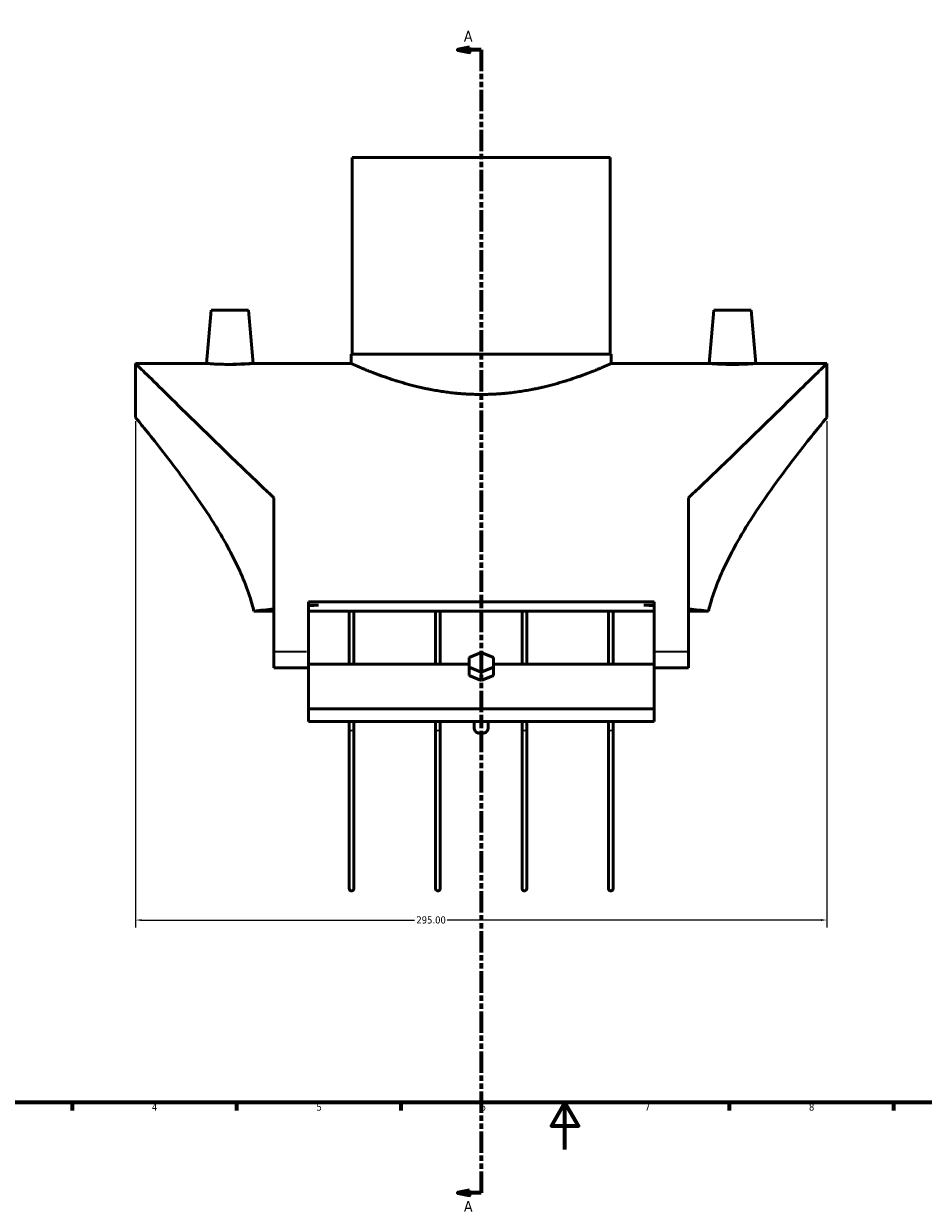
# Model space of a CAD drawing. Header units: millimetres. Extents: x -194 to 1341, y -313 to 884.
# Tile 3 of 6: x 190 to 573, y -25 to 480. Entities that reach past the tile are written whole.
import ezdxf

# ---------------------------------------------------------------- set-up
doc = ezdxf.new("R2010")
doc.units = ezdxf.units.MM
doc.linetypes.add('DOUBLE_DASH_CHAIN', pattern=[1.2403, 0.6614, -0.0827, 0.1654, -0.0827, 0.1654, -0.0827])
for name, color, linetype, lineweight in [('Border (ANSI)', 7, 'Continuous', 70), ('Dimension (ANSI)', 7, 'Continuous', 25), ('Section Line (ANSI)', 7, 'DOUBLE_DASH_CHAIN', 70), ('Visible (ANSI)', 7, 'Continuous', 50), ('Visible Narrow (ANSI)', 7, 'Continuous', 35)]:
    doc.layers.add(name, color=color, linetype=linetype, lineweight=lineweight)
doc.styles.add('Label Text (ANSI)', font='tahoma.ttf')
doc.styles.add('Note Text (ANSI)', font='tahoma.ttf')
doc.dimstyles.new('Default - mm (ANSI)', dxfattribs={"dimtxt": 3.04800009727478, "dimasz": 2.5, "dimexe": 3.175, "dimexo": 1.6002, "dimgap": 0.7999999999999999, "dimtad": 0, "dimtoh": 1, "dimrnd": 1e-08, "dimzin": 4, "dimdsep": 46, "dimtxsty": 'Note Text (ANSI)', "dimcen": 0.09, "dimdle": 10, "dimclrd": 256, "dimclre": 256, "dimclrt": 256, "dimadec": 1, "dimazin": 1, "dimtfac": 1, "dimtofl": 0, "dimtmove": 0, "dimatfit": 3, "dimfxl": 1, "dimtolj": 1, "dimtzin": 4, "dimlwd": -1, "dimlwe": -1, "dimarcsym": 0})

# ---------------------------------------------------------------- blocks, each defined once
blk = doc.blocks.new('Borders Default Border')
at = {"layer": 'Border (ANSI)'}
for p, q in [((210.2499961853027, 20), (210.2499961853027, 16.55200004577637)), ((280.3333282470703, 20), (280.3333282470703, 16.55200004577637)), ((350.4166793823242, 20), (350.4166793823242, 16.55200004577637)), ((490.5833435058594, 20), (490.5833435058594, 16.55200004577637)), ((560.6666564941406, 20), (560.6666564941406, 16.55200004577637))]:
    blk.add_line(p, q, dxfattribs=at)
at = {"layer": 'Border (ANSI)', "flags": 128}
for points in [[(20, 20), (20, 574.0000152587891), (820.9999847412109, 574.0000152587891), (820.9999847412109, 20), (20, 20)], [(420.4999923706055, 0), (420.4999923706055, 20), (414.7264862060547, 10), (426.2734985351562, 10), (420.4999923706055, 20)]]:
    blk.add_lwpolyline(points, dxfattribs=at)
at = {"layer": 'Border (ANSI)', "char_height": 3.048000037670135, "attachment_point": 7, "style": 'Note Text (ANSI)'}
for s, insert in [('4', (244.2285165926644, 16.55199996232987)), ('5', (314.4825383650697, 16.48777954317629)), ('6', (384.485404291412, 16.48777954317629)), ('7', (454.5979985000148, 16.55199996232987)), ('8', (524.6301253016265, 16.48283951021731))]:
    blk.add_mtext(s, dxfattribs=dict(at, insert=insert))
blk = doc.blocks.new('2dTransSection0')
at = {"layer": 'Section Line (ANSI)', "linetype": 'Continuous'}
for p, q in [((379.7593158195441, 470.3165569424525), (374.7593158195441, 469.3165569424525)), ((379.7593158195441, 468.3165569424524), (379.7593158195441, 470.3165569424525)), ((379.7593158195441, 469.3165569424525), (374.7593158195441, 469.3165569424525)), ((374.7593158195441, 469.3165569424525), (379.7593158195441, 468.3165569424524)), ((384.7593158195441, 469.3165569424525), (379.7593158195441, 469.3165569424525)), ((384.7593158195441, 469.3165569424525), (384.7593158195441, 460.3161434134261)), ((384.7593158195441, -9.49502187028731), (384.7593158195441, -18.49543539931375)), ((379.7593158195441, -17.49543539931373), (374.7593158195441, -18.49543539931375)), ((379.7593158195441, -18.49543539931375), (374.7593158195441, -18.49543539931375)), ((374.7593158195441, -18.49543539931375), (379.7593158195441, -19.49543539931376)), ((379.7593158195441, -19.49543539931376), (379.7593158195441, -17.49543539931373)), ((384.7593158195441, -18.49543539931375), (379.7593158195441, -18.49543539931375))]:
    blk.add_line(p, q, dxfattribs=at)
at = {"layer": 'Section Line (ANSI)', "linetype": 'DOUBLE_DASH_CHAIN', "ltscale": 13.78732013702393}
blk.add_line((384.7593158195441, 469.3165569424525), (384.7593158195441, -18.49543539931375), dxfattribs=at)
at = {"layer": 'Section Line (ANSI)', "linetype": 'Continuous', "flags": 128}
for points in [[(379.7593158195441, 470.3165501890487), (374.7593158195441, 469.3165654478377), (379.7593158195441, 468.3165616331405), (379.7593158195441, 470.3165501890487)], [(379.7593158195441, -17.4954348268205), (374.7593158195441, -18.49543864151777), (379.7593158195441, -19.49544245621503), (379.7593158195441, -17.4954348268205)]]:
    blk.add_lwpolyline(points, dxfattribs=at)
at = {"layer": 'Section Line (ANSI)'}
for points in [[(379.7593158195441, 470.3165501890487), (374.7593158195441, 469.3165654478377), (379.7593158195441, 468.3165616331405), (379.7593158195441, 470.3165501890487)], [(379.7593158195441, -17.4954348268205), (374.7593158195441, -18.49543864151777), (379.7593158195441, -19.49544245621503), (379.7593158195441, -17.4954348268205)]]:
    blk.add_solid(points, dxfattribs=at)
at = {"layer": 'Section Line (ANSI)', "char_height": 4.571999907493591, "attachment_point": 7, "style": 'Label Text (ANSI)'}
for insert in [(377.3990599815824, 472.8165569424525), (377.3990599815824, -26.56743530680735)]:
    blk.add_mtext('A', dxfattribs=dict(at, insert=insert))
blk = doc.blocks.new('*D10')
at = {"layer": 'Defpoints', "color": 0, "transparency": 16777216}
for p in [(237.2593158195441, 312.3329114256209), (532.2593158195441, 312.3329114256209), (237.2593158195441, 97.88291142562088)]:
    blk.add_point(p, dxfattribs=at)
at = {"layer": 'Dimension (ANSI)', "transparency": 16777216}
for p, q in [((237.2593158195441, 310.7327114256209), (237.2593158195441, 94.70791142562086)), ((532.2593158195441, 310.7327114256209), (532.2593158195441, 94.70791142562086)), ((239.7593158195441, 97.88291142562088), (356.2998583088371, 97.88291142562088)), ((529.7593158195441, 97.88291142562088), (370.2187733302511, 97.88291142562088))]:
    blk.add_line(p, q, dxfattribs=at)
for points in [[(239.7593158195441, 98.29957809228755), (239.7593158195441, 97.4662447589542), (237.2593158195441, 97.88291142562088)], [(529.7593158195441, 98.29957809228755), (529.7593158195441, 97.4662447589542), (532.2593158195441, 97.88291142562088)]]:
    blk.add_solid(points, dxfattribs=at)
at = {"layer": 'Dimension (ANSI)', "transparency": 16777216, "insert": (357.0998583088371, 99.47036881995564), "char_height": 3.04800009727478, "attachment_point": 1, "style": 'Note Text (ANSI)'}
blk.add_mtext('\\A1;295.00', dxfattribs=at)

msp = doc.modelspace()

# ---------------------------------------------------------------- linework, layer by layer
at = {"layer": 'Visible (ANSI)'}
for p, q in [((329.7593158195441, 423.3329114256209), (439.7593158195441, 423.3329114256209)), ((329.7593158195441, 423.3329114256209), (329.7593158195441, 339.3329114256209)), ((439.7593158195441, 423.3329114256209), (439.7593158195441, 339.3329114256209)), ((269.4865885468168, 358.1829114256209), (267.4962214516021, 335.4329114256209)), ((285.4865885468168, 358.1829114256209), (269.4865885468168, 358.1829114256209)), ((285.4865885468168, 358.1829114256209), (287.4769556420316, 335.4329114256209)), ((484.0320430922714, 358.1829114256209), (482.0416759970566, 335.4329114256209)), ((484.0320430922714, 358.1829114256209), (500.0320430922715, 358.1829114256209)), ((500.0320430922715, 358.1829114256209), (502.0224101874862, 335.4329114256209)), ((329.2593158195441, 339.3329114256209), (440.2593158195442, 339.3329114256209)), ((329.2593158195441, 339.3329114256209), (329.2593158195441, 335.4329114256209)), ((440.2593158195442, 339.3329114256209), (440.2593158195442, 335.4329114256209)), ((237.2593158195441, 312.3329114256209), (237.2593158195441, 335.4329114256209)), ((237.2593158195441, 335.4329114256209), (267.4962214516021, 335.4329114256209)), ((287.4769556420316, 335.4329114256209), (329.2593158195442, 335.4329114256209)), ((440.2593158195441, 335.4329114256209), (482.0416759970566, 335.4329114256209)), ((502.0224101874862, 335.4329114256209), (532.2593158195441, 335.4329114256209)), ((532.2593158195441, 312.3329114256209), (532.2593158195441, 335.4329114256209)), ((296.2593158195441, 278.1317681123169), (296.2593158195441, 212.3329114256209)), ((473.2593158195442, 212.3329114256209), (473.2593158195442, 278.1317681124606)), ((311.0093158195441, 233.7090020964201), (311.0093158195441, 212.3329114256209)), ((311.0093158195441, 233.70900209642), (458.5093158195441, 233.70900209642)), ((458.5093158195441, 212.3329114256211), (458.5093158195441, 233.70900209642)), ((296.2593158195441, 229.6977291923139), (287.7911329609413, 229.6977291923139)), ((315.2790923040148, 232.3050565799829), (311.0093158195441, 232.3050565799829)), ((458.5093158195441, 229.6977291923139), (311.0093158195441, 229.6977291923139)), ((328.4468158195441, 229.6977291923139), (328.4468158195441, 207.1589815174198)), ((330.4468158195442, 207.1589815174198), (330.4468158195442, 229.6977291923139)), ((365.3218158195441, 229.6977291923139), (365.3218158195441, 207.1589815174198)), ((367.3218158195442, 207.1589815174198), (367.3218158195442, 229.6977291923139)), ((402.1968158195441, 229.6977291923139), (402.1968158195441, 207.1589815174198)), ((404.1968158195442, 207.1589815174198), (404.1968158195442, 229.6977291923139)), ((439.0718158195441, 229.6977291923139), (439.0718158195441, 207.1589815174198)), ((441.0718158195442, 207.1589815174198), (441.0718158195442, 229.6977291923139)), ((458.5093158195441, 232.3050565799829), (454.2395393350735, 232.3050565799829)), ((481.727498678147, 229.6977291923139), (473.2593158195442, 229.6977291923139)), ((296.2593158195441, 212.3329114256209), (296.2593158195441, 205.5359690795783)), ((311.0093158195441, 212.3329114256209), (311.0093158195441, 205.597504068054)), ((384.7593158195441, 212.1253812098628), (379.5631633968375, 210.0040608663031)), ((379.5631633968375, 210.0040608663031), (379.5631633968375, 205.7614201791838)), ((389.9554682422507, 210.0040608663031), (384.7593158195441, 212.1253812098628)), ((389.9554682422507, 205.7614201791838), (389.9554682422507, 210.0040608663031)), ((458.5093158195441, 205.597504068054), (458.5093158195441, 212.3329114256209)), ((473.2593158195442, 205.5359690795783), (473.2593158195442, 212.3329114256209)), ((296.2593158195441, 205.5359690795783), (311.0093158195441, 205.5359690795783)), ((311.0093158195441, 207.1589815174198), (379.5631633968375, 207.1589815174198)), ((311.0093158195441, 205.597504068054), (311.0093158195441, 187.9589815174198)), ((379.5631633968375, 205.7614201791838), (384.7593158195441, 203.6400998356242)), ((379.5631633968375, 202.2258862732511), (379.5631633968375, 205.7614201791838)), ((384.7593158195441, 203.6400998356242), (389.9554682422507, 205.7614201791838)), ((384.7593158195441, 200.1045659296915), (384.7593158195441, 203.6400998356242)), ((389.9554682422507, 207.1589815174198), (458.5093158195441, 207.1589815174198)), ((389.9554682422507, 205.7614201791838), (389.9554682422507, 202.2258862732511)), ((458.5093158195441, 187.9589815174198), (458.5093158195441, 205.597504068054)), ((458.5093158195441, 205.5359690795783), (473.2593158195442, 205.5359690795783)), ((384.7593158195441, 200.1045659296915), (379.5631633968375, 202.2258862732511)), ((389.9554682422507, 202.2258862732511), (384.7593158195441, 200.1045659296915)), ((311.0093158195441, 187.9589815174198), (311.0093158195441, 182.5766438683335)), ((311.0093158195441, 187.9589815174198), (458.5093158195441, 187.9589815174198)), ((458.5093158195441, 182.5766438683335), (458.5093158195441, 187.9589815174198)), ((311.0093158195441, 182.5766438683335), (458.5093158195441, 182.5766438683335)), ((328.4468158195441, 182.5766438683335), (328.4468158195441, 179.1652552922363)), ((330.4468158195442, 179.1652552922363), (330.4468158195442, 182.5766438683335)), ((365.3218158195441, 182.5766438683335), (365.3218158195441, 179.1652552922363)), ((367.3218158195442, 179.1652552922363), (367.3218158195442, 182.5766438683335)), ((381.7593158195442, 179.5984692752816), (381.7593158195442, 182.5766438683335)), ((387.7593158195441, 179.5984692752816), (387.7593158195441, 182.5766438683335)), ((402.1968158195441, 182.5766438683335), (402.1968158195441, 179.1652552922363)), ((404.1968158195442, 179.1652552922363), (404.1968158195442, 182.5766438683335)), ((439.0718158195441, 182.5766438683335), (439.0718158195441, 179.1652552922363)), ((441.0718158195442, 179.1652552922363), (441.0718158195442, 182.5766438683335)), ((328.4468158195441, 179.1652552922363), (328.4468158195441, 111.3329114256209)), ((330.4468158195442, 111.3329114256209), (330.4468158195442, 179.1652552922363)), ((365.3218158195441, 179.1652552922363), (365.3218158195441, 111.3329114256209)), ((367.3218158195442, 111.3329114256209), (367.3218158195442, 179.1652552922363)), ((402.1968158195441, 179.1652552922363), (402.1968158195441, 111.3329114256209)), ((404.1968158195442, 111.3329114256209), (404.1968158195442, 179.1652552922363)), ((439.0718158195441, 179.1652552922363), (439.0718158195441, 111.3329114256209)), ((441.0718158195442, 111.3329114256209), (441.0718158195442, 179.1652552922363))]:
    msp.add_line(p, q, dxfattribs=at)
for centre in [(329.4468158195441, 111.3329114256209), (366.3218158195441, 111.3329114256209), (403.1968158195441, 111.3329114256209), (440.0718158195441, 111.3329114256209)]:
    msp.add_arc(centre, 1, 180, 0, dxfattribs=at)
for centre, major_axis, ratio, start_param, end_param in [((358.489150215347, 212.3329114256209), (-121.2298343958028, 0), 0.1763269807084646, 5.251439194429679, 5.335018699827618), ((358.489150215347, 212.3329114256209), (-121.2298343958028, 0), 0.1763269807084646, 5.07683407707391, 5.114814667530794), ((411.0294814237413, 212.3329114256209), (121.2298343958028, 0), 0.1763269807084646, 1.168370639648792, 1.206351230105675), ((411.0294814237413, 212.3329114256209), (121.2298343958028, 0), 0.1763269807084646, 0.9481666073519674, 1.031746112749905), ((384.7593158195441, 179.5984692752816), (-2.999999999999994, -1.332267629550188e-14), 0.7071067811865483, 0, 3.141592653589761)]:
    msp.add_ellipse(centre, major_axis=major_axis, ratio=ratio, start_param=start_param, end_param=end_param, dxfattribs=at)
for points, knots in [([(296.259315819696, 278.1317681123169), (294.9005426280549, 279.4168395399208), (293.5501497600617, 280.6984136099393), (285.3568853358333, 288.4961579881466), (278.7807589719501, 294.8450165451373), (267.9097414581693, 305.3930292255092), (263.1504082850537, 310.034429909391), (254.4807433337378, 318.5113447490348), (250.5711437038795, 322.3459173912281), (244.113203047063, 328.6876391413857), (241.5585924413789, 331.200906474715), (238.1309429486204, 334.5742422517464), (237.2593158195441, 335.4329114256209), (237.2593158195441, 335.4329114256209)], [8.67810550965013, 8.67810550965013, 8.67810550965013, 8.67810550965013, 9.283048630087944, 9.283048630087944, 12.37739817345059, 12.37739817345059, 14.87640856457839, 14.87640856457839, 17.37541895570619, 17.37541895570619, 19.87442934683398, 19.87442934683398, 22.37343973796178, 22.37343973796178, 22.37343973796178, 22.37343973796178]), ([(277.4865885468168, 335.0239312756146), (276.2288144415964, 335.0239312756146), (274.8881191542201, 335.0454201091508), (272.4241263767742, 335.1228623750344), (271.3007691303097, 335.1776825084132), (269.5293317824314, 335.2803490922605), (268.7625977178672, 335.3348718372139), (267.7460393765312, 335.4116947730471), (267.4962214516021, 335.4329114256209), (267.4962214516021, 335.432911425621)], [0, 0, 0, 0, 0.3773322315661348, 0.3773322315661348, 0.7546644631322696, 0.7546644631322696, 1.131687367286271, 1.131687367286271, 1.508710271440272, 1.508710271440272, 1.508710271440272, 1.508710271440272]), ([(287.4769556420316, 335.432911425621), (287.476955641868, 335.432911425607), (287.227137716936, 335.4116947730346), (286.2105793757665, 335.3348718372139), (285.4438453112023, 335.2803490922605), (283.672407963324, 335.1776825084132), (282.5490507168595, 335.1228623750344), (280.0850579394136, 335.0454201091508), (278.7443626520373, 335.0239312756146), (277.4865885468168, 335.0239312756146)], [4.526130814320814, 4.526130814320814, 4.526130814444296, 4.526130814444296, 4.903153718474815, 4.903153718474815, 5.280176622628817, 5.280176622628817, 5.65750885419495, 5.65750885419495, 6.034841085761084, 6.034841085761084, 6.034841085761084, 6.034841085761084]), ([(440.2593158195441, 335.4329114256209), (440.2593158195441, 335.4329114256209), (439.915600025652, 335.276660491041), (438.4859627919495, 334.6419558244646), (437.4004995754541, 334.1638923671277), (434.5521202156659, 332.9605082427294), (432.7869356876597, 332.2349993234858), (428.7297169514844, 330.6682594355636), (426.4373660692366, 329.8283044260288), (421.56594850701, 328.1897959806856), (418.8118649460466, 327.3310717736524), (412.8029880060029, 325.6971400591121), (409.5480897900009, 324.9235279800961), (402.7305286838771, 323.6214061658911), (399.1614756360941, 323.0934523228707), (391.9478338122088, 322.3881248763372), (388.303043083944, 322.2117537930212), (381.2155885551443, 322.2117537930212), (377.5707978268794, 322.3881248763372), (370.3571560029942, 323.0934523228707), (366.7881029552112, 323.6214061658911), (359.9705418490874, 324.9235279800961), (356.7156436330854, 325.6971400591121), (350.7067666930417, 327.3310717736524), (347.9526831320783, 328.1897959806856), (343.0812655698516, 329.8283044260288), (340.7889146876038, 330.6682594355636), (336.7316959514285, 332.2349993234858), (334.9665114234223, 332.9605082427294), (332.1181320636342, 334.1638923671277), (331.0326688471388, 334.6419558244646), (329.6030316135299, 335.2766604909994), (329.2593158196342, 335.43291142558), (329.2593158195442, 335.4329114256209)], [8.497671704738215, 8.497671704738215, 8.497671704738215, 8.497671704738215, 9.558971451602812, 9.558971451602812, 10.62027119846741, 10.62027119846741, 11.681570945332, 11.681570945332, 12.7428706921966, 12.7428706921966, 13.80598887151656, 13.80598887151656, 14.86910705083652, 14.86910705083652, 15.93222523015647, 15.93222523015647, 16.99534340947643, 16.99534340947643, 18.05846158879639, 18.05846158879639, 19.12157976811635, 19.12157976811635, 20.18469794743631, 20.18469794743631, 21.24781612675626, 21.24781612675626, 22.30911587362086, 22.30911587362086, 23.37041562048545, 23.37041562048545, 24.43171536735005, 24.43171536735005, 25.4930151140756, 25.4930151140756, 25.49301511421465, 25.49301511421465]), ([(532.2593158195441, 335.4329114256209), (532.2593158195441, 335.4329114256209), (531.3876886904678, 334.5742422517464), (527.9600391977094, 331.2009064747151), (525.4054285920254, 328.6876391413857), (518.9474879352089, 322.3459173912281), (515.0378883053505, 318.5113447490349), (506.3682233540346, 310.0344299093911), (501.608890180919, 305.3930292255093), (490.7378726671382, 294.8450165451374), (484.161746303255, 288.4961579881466), (475.9684818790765, 280.6984136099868), (474.6180890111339, 279.4168395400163), (473.2593158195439, 278.1317681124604)], [-22.37343973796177, -22.37343973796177, -22.37343973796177, -22.37343973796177, -19.87442934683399, -19.87442934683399, -17.37541895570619, -17.37541895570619, -14.8764085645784, -14.8764085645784, -12.3773981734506, -12.3773981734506, -9.283048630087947, -9.283048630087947, -8.678105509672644, -8.678105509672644, -8.678105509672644, -8.678105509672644]), ([(502.0224101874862, 335.432911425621), (502.0224101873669, 335.4329114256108), (501.7725922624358, 335.411694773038), (500.756033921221, 335.3348718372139), (499.9892998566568, 335.2803490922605), (498.2178625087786, 335.1776825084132), (497.0945052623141, 335.1228623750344), (494.6305124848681, 335.0454201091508), (493.2898171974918, 335.0239312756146), (490.774268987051, 335.0239312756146), (489.4335736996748, 335.0454201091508), (486.9695809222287, 335.1228623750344), (485.8462236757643, 335.1776825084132), (484.0747863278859, 335.2803490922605), (483.3080522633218, 335.3348718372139), (482.2914939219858, 335.4116947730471), (482.0416759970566, 335.4329114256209), (482.0416759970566, 335.4329114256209)], [1.508710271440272, 1.508710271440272, 1.508710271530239, 1.508710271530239, 1.885733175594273, 1.885733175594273, 2.262756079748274, 2.262756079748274, 2.640088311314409, 2.640088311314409, 3.017420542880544, 3.017420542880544, 3.394752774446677, 3.394752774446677, 3.77208500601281, 3.77208500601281, 4.149107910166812, 4.149107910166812, 4.526130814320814, 4.526130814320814, 4.526130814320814, 4.526130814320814]), ([(237.2593158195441, 312.3329114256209), (237.2593158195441, 312.3329114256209), (237.8170977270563, 311.6590197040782), (240.0396265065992, 308.9466847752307), (241.7032283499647, 306.9094584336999), (245.899090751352, 301.6765912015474), (248.4343849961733, 298.4763800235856), (253.9891112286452, 291.2563172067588), (257.0066809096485, 287.2364075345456), (263.1469973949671, 278.6854032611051), (266.5165986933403, 273.8067099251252), (273.2268966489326, 263.2222970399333), (276.5675081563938, 257.5185708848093), (282.5362282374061, 245.4906433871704), (285.1621849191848, 239.1609132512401), (287.2956545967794, 231.6381860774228), (287.5522500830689, 230.6703017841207), (287.7911329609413, 229.6977291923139)], [16.27506319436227, 16.27506319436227, 16.27506319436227, 16.27506319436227, 18.27010306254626, 18.27010306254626, 20.26514293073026, 20.26514293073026, 22.26018279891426, 22.26018279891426, 24.25522266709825, 24.25522266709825, 26.32894859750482, 26.32894859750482, 28.40267452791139, 28.40267452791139, 30.47640045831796, 30.47640045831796, 30.78078894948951, 30.78078894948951, 30.78078894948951, 30.78078894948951]), ([(481.727498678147, 229.6977291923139), (481.9663815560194, 230.6703017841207), (482.2229770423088, 231.6381860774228), (484.3564467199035, 239.1609132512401), (486.9824034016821, 245.4906433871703), (492.9511234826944, 257.5185708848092), (496.2917349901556, 263.2222970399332), (503.0020329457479, 273.8067099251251), (506.3716342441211, 278.6854032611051), (512.5119507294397, 287.2364075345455), (515.5295204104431, 291.2563172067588), (521.084246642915, 298.4763800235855), (523.6195408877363, 301.6765912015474), (527.8154032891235, 306.9094584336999), (529.4790051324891, 308.9466847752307), (531.701533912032, 311.6590197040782), (532.2593158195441, 312.3329114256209), (532.2593158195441, 312.3329114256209)], [34.31946382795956, 34.31946382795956, 34.31946382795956, 34.31946382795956, 34.6238523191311, 34.6238523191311, 36.69757824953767, 36.69757824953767, 38.77130417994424, 38.77130417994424, 40.84503011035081, 40.84503011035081, 42.8400699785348, 42.8400699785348, 44.8351098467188, 44.8351098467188, 46.8301497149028, 46.8301497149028, 48.8251895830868, 48.8251895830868, 48.8251895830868, 48.8251895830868]), ([(385.2636103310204, 187.9602103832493), (385.0956948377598, 187.9239161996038), (384.9262367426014, 187.9048517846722), (384.7593158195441, 187.9048517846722), (384.5923948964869, 187.9048517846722), (384.4229368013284, 187.9239161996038), (384.2550213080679, 187.9602103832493)], [1.821487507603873, 1.821487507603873, 1.821487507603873, 1.821487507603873, 1.871563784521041, 1.871563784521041, 1.871563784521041, 1.921640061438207, 1.921640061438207, 1.921640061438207, 1.921640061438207])]:
    msp.add_open_spline(points, degree=3, knots=knots, dxfattribs=at)
at = {"layer": 'Visible Narrow (ANSI)'}
for p, q in [((310.2718158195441, 212.3329114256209), (296.9968158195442, 212.3329114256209)), ((472.5218158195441, 212.3329114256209), (459.2468158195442, 212.3329114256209))]:
    msp.add_line(p, q, dxfattribs=at)
for centre, major_axis, ratio, start_param, end_param in [((329.4468158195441, 179.1652552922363), (0.9999999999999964, 0), 0.3283926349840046, 3.298672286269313, 6.126105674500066), ((366.3218158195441, 179.1652552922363), (1.000000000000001, 0), 0.3283926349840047, 3.298672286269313, 6.126105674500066), ((403.1968158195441, 179.1652552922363), (-1.000000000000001, 0), 0.3283926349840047, 0.15707963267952, 2.984513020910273), ((440.0718158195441, 179.1652552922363), (-0.9999999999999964, 0), 0.3283926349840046, 0.15707963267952, 2.984513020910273)]:
    msp.add_ellipse(centre, major_axis=major_axis, ratio=ratio, start_param=start_param, end_param=end_param, dxfattribs=at)

# ---------------------------------------------------------------- block references
msp.add_blockref('Borders Default Border', (0, 0))
at = {"layer": 'Section Line (ANSI)'}
msp.add_blockref('2dTransSection0', (0, 0), dxfattribs=at)

# ---------------------------------------------------------------- dimensions: what is measured, and where the dimension line sits
at = {"layer": 'Dimension (ANSI)'}
dim = msp.add_linear_dim(base=(237.2593158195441, 97.88291142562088), p1=(532.2593158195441, 312.3329114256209), p2=(237.2593158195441, 312.3329114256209), angle=180, dimstyle='Default - mm (ANSI)', override={"dimgap": 0.7999999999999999, "dimtoh": 0, "dimdec": 2, "dimtol": 0, "dimlim": 0, "dimtp": 0, "dimtm": -0, "dimtdec": 2, "dimatfit": 1}, dxfattribs=at)
dim.commit()
dim.dimension.update_dxf_attribs({"geometry": '*D10', "text_midpoint": (363.2593158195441, 97.88291142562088), "dimtype": 160})

doc.saveas('drawing.dxf')
